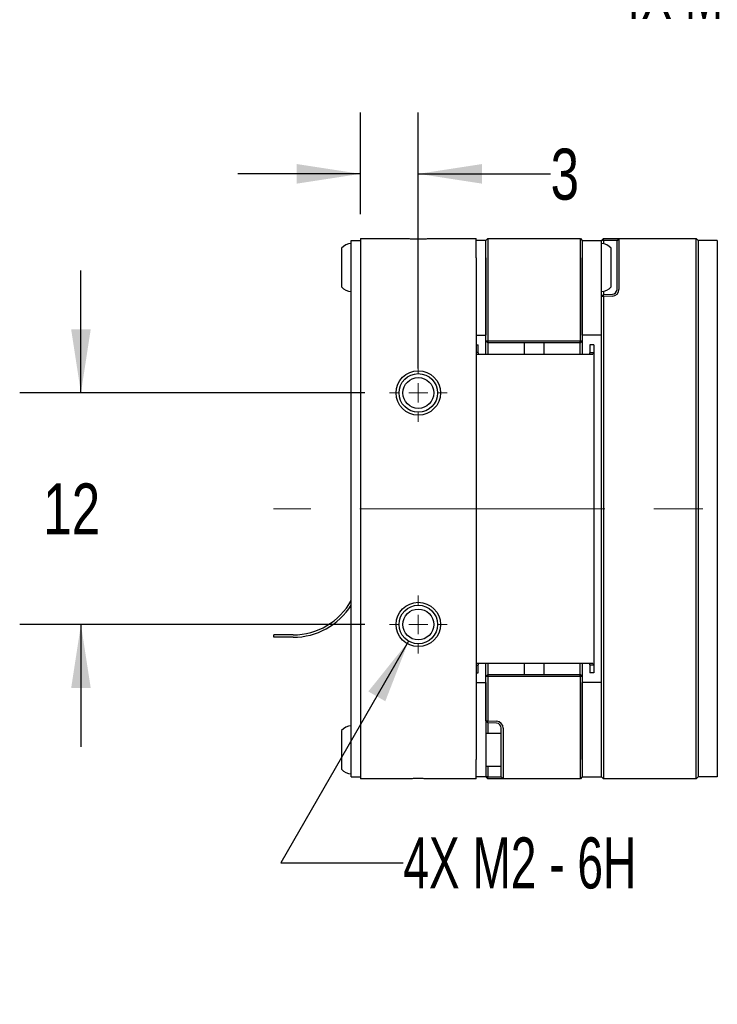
# Paper-space layout 'FFC body' of a CAD drawing. Header units: millimetres. Extents: x 5 to 274, y 4 to 211.
# Tile 3 of 14: x 97 to 134, y 87 to 138. Entities that reach past the tile are written whole.
import ezdxf

# ---------------------------------------------------------------- set-up
doc = ezdxf.new("R2010")
doc.units = ezdxf.units.MM
doc.linetypes.add('CENTERX2', pattern=[20.32, 12.7, -2.54, 2.54, -2.54])
doc.layers.add('DIMENSIONS', color=8, linetype='Continuous')
doc.styles.add('SLDTEXTSTYLE0', font='TXT', dxfattribs={"width": 0.75})
doc.styles.add('SLDTEXTSTYLE3', font='TXT', dxfattribs={"width": 0.675})
doc.dimstyles.new('SLDDIMSTYLE8', dxfattribs={"dimtxt": 2.645833, "dimasz": 3.302, "dimexe": 0, "dimexo": 0.0625, "dimgap": 0.661458, "dimtad": 0, "dimtih": 1, "dimtoh": 1, "dimdec": 0, "dimrnd": 1e-09, "dimzin": 12, "dimdsep": 46, "dimtxsty": 'SLDTEXTSTYLE0', "dimsah": 1, "dimcen": 0.09, "dimadec": 0, "dimazin": 3, "dimtfac": 1, "dimtdec": 0, "dimtmove": 0, "dimatfit": 0, "dimfxl": 1, "dimfrac": 2, "dimtolj": 1, "dimtzin": 12, "dimarcsym": 0})
doc.dimstyles.new('SLDDIMSTYLE9', dxfattribs={"dimtxt": 2.645833, "dimasz": 3.302, "dimexe": 0, "dimexo": 0.0625, "dimgap": 0.661458, "dimtad": 0, "dimtih": 1, "dimtoh": 1, "dimdec": 6, "dimrnd": 1e-09, "dimzin": 12, "dimdsep": 46, "dimtxsty": 'SLDTEXTSTYLE0', "dimsah": 1, "dimcen": 0, "dimadec": 0, "dimazin": 3, "dimtfac": 1, "dimtofl": 0, "dimtmove": 0, "dimatfit": 3, "dimfxl": 1, "dimfrac": 2, "dimtolj": 1, "dimtzin": 12, "dimarcsym": 0})

# ---------------------------------------------------------------- blocks, each defined once
blk = doc.blocks.new('_D_61')
at = {"layer": 'DIMENSIONS'}
for p, q in [((115.049, 127.742), (115.049, 133.003)), ((118.049, 119.742), (118.049, 133.003)), ((115.049, 129.828), (108.699, 129.828)), ((118.049, 129.828), (124.907, 129.828))]:
    blk.add_line(p, q, dxfattribs=at)
for points in [[(115.049, 129.828), (111.747, 130.336), (111.747, 129.32)], [(118.049, 129.828), (121.351, 129.32), (121.351, 130.336)]]:
    blk.add_solid(points, dxfattribs=at)
at = {"layer": 'DIMENSIONS', "insert": (124.907, 131.136), "char_height": 2.646, "attachment_point": 1, "style": 'SLDTEXTSTYLE0'}
blk.add_mtext('3', dxfattribs=at)
blk = doc.blocks.new('_D_62')
at = {"layer": 'DIMENSIONS'}
for p, q in [((100.56, 118.472), (100.56, 124.822)), ((115.279, 118.472), (97.385, 118.472)), ((115.279, 106.472), (97.385, 106.472)), ((100.56, 106.472), (100.56, 100.122))]:
    blk.add_line(p, q, dxfattribs=at)
for points in [[(100.56, 118.472), (101.068, 121.774), (100.052, 121.774)], [(100.56, 106.472), (100.052, 103.17), (101.068, 103.17)]]:
    blk.add_solid(points, dxfattribs=at)
at = {"layer": 'DIMENSIONS', "insert": (98.605, 113.781), "char_height": 2.6458, "attachment_point": 1, "style": 'SLDTEXTSTYLE0'}
blk.add_mtext('12', dxfattribs=at)
blk = doc.blocks.new('SW_SYMBOL_HOLE_DEPTH')
at = {"layer": 'DIMENSIONS', "color": 0}
for p, q in [((0, 875), (800, 875)), ((400, 875), (400, 75)), ((100, 555), (400, 75)), ((700, 555), (400, 75))]:
    blk.add_line(p, q, dxfattribs=at)
blk = doc.blocks.new('_D_63')
at = {"layer": 'DIMENSIONS'}
for p, q in [((117.549, 105.606), (110.921, 94.125)), ((110.921, 94.125), (117.271, 94.125))]:
    blk.add_line(p, q, dxfattribs=at)
blk.add_solid([(117.549, 105.606), (115.458, 103), (116.338, 102.492)], dxfattribs=at)
at = {"layer": 'DIMENSIONS', "xscale": 0.0033796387, "yscale": 0.0033796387, "zscale": 0.0033796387}
blk.add_blockref('SW_SYMBOL_HOLE_DEPTH', (136.007, 92.39), dxfattribs=at)
at = {"layer": 'DIMENSIONS', "attachment_point": 1}
for s, insert, char_height, style in [('4X M2 - 6H', (117.271, 95.434), 2.6458, 'SLDTEXTSTYLE3'), ('3', (140.783, 95.434), 2.646, 'SLDTEXTSTYLE0'), ('MIN', (143.713, 95.434), 2.6458, 'SLDTEXTSTYLE0')]:
    blk.add_mtext(s, dxfattribs=dict(at, insert=insert, char_height=char_height, style=style))
blk = doc.blocks.new('SW_CENTERMARKSYMBOL_45')
at = {"color": 0, "linetype": 'Continuous', "lineweight": 18}
for p, q in [((0, 1), (0, 1.5)), ((-1, 0), (-1.5, 0)), ((0, 0), (-0.5, 0)), ((0, 0), (0, 0.5)), ((0, 0), (0, -0.5)), ((0, 0), (0.5, 0)), ((1, 0), (1.5, 0)), ((0, -1), (0, -1.5))]:
    blk.add_line(p, q, dxfattribs=at)
blk = doc.blocks.new('SW_CENTERMARKSYMBOL_46')
at = {"color": 0, "linetype": 'Continuous', "lineweight": 18}
for p, q in [((0, 1), (0, 1.5)), ((-1, 0), (-1.5, 0)), ((0, 0), (-0.5, 0)), ((0, 0), (0, 0.5)), ((0, 0), (0, -0.5)), ((0, 0), (0.5, 0)), ((1, 0), (1.5, 0)), ((0, -1), (0, -1.5))]:
    blk.add_line(p, q, dxfattribs=at)
blk = doc.blocks.new('_D_69')
at = {"layer": 'DIMENSIONS'}
for p, q in [((119.254, 145.023), (127.125, 139.192)), ((127.125, 139.192), (128.281, 139.192))]:
    blk.add_line(p, q, dxfattribs=at)
blk.add_solid([(119.254, 145.023), (121.605, 142.65), (122.21, 143.466)], dxfattribs=at)
at = {"layer": 'DIMENSIONS', "xscale": 0.0033796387, "yscale": 0.0033796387, "zscale": 0.0033796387}
blk.add_blockref('SW_SYMBOL_HOLE_DEPTH', (147.018, 137.457), dxfattribs=at)
at = {"layer": 'DIMENSIONS', "attachment_point": 1}
for s, insert, char_height, style in [('4X M3 - 6H', (128.281, 140.501), 2.6458, 'SLDTEXTSTYLE3'), ('3', (151.794, 140.501), 2.646, 'SLDTEXTSTYLE0'), ('MIN', (154.724, 140.501), 2.6458, 'SLDTEXTSTYLE0')]:
    blk.add_mtext(s, dxfattribs=dict(at, insert=insert, char_height=char_height, style=style))

psp = doc.layouts.new('FFC body')

# ---------------------------------------------------------------- linework, layer by layer
at = {"color": 7, "linetype": 'Continuous', "lineweight": 25}
for p, q in [((114.5701738, 125.3718718), (114.5701738, 126.3718718)), ((114.5701738, 126.3718718), (115.0491738, 126.3718718)), ((115.0491738, 126.4718718), (115.0491738, 125.4718718)), ((115.0491738, 126.4718718), (117.3617875, 126.4718718)), ((118.7365602, 126.4718718), (121.0491738, 126.4718718)), ((121.0491738, 125.4718718), (121.0491738, 126.4718718)), ((121.5491738, 126.3718718), (121.0491738, 126.3718718)), ((121.5491738, 126.3718718), (121.6491738, 126.4718718)), ((121.5491738, 125.4718718), (121.5491738, 126.3718718)), ((121.6491738, 126.4718718), (121.6491738, 125.4718718)), ((121.6491738, 126.4718718), (126.4491738, 126.4718718)), ((126.4491738, 125.4718718), (126.4491738, 126.4718718)), ((126.4491738, 126.4718718), (126.5491738, 126.3718718)), ((126.5491738, 126.3718718), (126.5491738, 125.4718718)), ((126.5491738, 126.3718718), (127.5491738, 126.3718718)), ((127.5491738, 126.3718718), (127.6491738, 126.4718718)), ((127.6491129, 126.3718718), (127.5491738, 126.3718718)), ((127.5491738, 125.4718718), (127.5491738, 126.3718718)), ((127.6491129, 126.3718718), (127.6491738, 126.4718718)), ((127.6491129, 126.3718718), (127.6491129, 126.2068513)), ((128.1078987, 126.3718718), (127.6491129, 126.3718718)), ((127.6491738, 126.4718718), (128.1113886, 126.4718718)), ((128.3491738, 126.3718718), (128.1078987, 126.3718718)), ((128.1113886, 126.4718718), (128.4491738, 126.4718718)), ((128.4491738, 126.4718718), (128.3491738, 126.3718718)), ((128.3491738, 125.4718718), (128.3491738, 126.3718718)), ((128.4491738, 126.4718718), (128.4491738, 125.4718718)), ((128.4491738, 126.4718718), (132.4491738, 126.4718718)), ((132.4491738, 125.4718718), (132.4491738, 126.4718718)), ((132.4491738, 126.4718718), (132.5491738, 126.3718718)), ((132.5491738, 126.3718718), (132.5491738, 125.4718718)), ((133.5491738, 126.3718718), (132.5491738, 126.3718718)), ((133.5491738, 126.3718718), (133.5491738, 125.4718718)), ((114.0701738, 125.9718718), (114.0701738, 125.3076445)), ((128.0491738, 123.9718718), (128.0491738, 125.9718718)), ((114.0701738, 125.3076445), (114.0701738, 123.9718718)), ((114.5701738, 99.5718718), (114.5701738, 125.3718718)), ((115.0491738, 125.4718718), (115.0491738, 99.4718718)), ((121.0491738, 125.4718718), (121.0491738, 99.4718718)), ((121.5491738, 121.1718718), (121.5491738, 125.4718718)), ((121.5491738, 125.4718718), (121.5491738, 121.4718718)), ((121.6491738, 125.4718718), (121.6491738, 121.1718718)), ((126.4491738, 121.1718718), (126.4491738, 125.4718718)), ((126.5491738, 125.4718718), (126.5491738, 121.1718718)), ((126.5491738, 121.4718718), (126.5491738, 125.4718718)), ((127.5491738, 121.4718718), (127.5491738, 125.4718718)), ((128.3491738, 123.8412306), (128.3491738, 125.4718718)), ((128.4491738, 125.4718718), (128.4491738, 123.8412306)), ((132.4491738, 99.4718718), (132.4491738, 125.4718718)), ((132.5491738, 125.4718718), (132.5491738, 99.4718718)), ((133.5491738, 125.4718718), (133.5491738, 99.4718718)), ((127.6491129, 123.5753618), (127.5491738, 123.4681902)), ((127.6491129, 123.7368923), (127.6491129, 123.5753618)), ((127.6491129, 123.5753618), (128.1078987, 123.5913829)), ((127.6491738, 123.4753029), (127.6491129, 123.5753618)), ((127.6491738, 123.4753029), (127.5491738, 123.4681902)), ((127.5491738, 99.4718718), (127.5491738, 123.4681902)), ((128.1113886, 123.4914438), (127.6491738, 123.4753029)), ((127.6491738, 123.4753029), (127.6491738, 99.4718718)), ((121.0491738, 121.4718718), (121.5491738, 121.4718718)), ((127.5491738, 121.4718718), (126.5491738, 121.4718718)), ((121.0491738, 120.9718718), (121.1491738, 120.9718718)), ((121.1491738, 120.574045), (121.1491738, 120.9718718)), ((121.6491738, 121.0718718), (121.5491738, 121.1718718)), ((121.5491738, 121.1718718), (121.6491738, 121.1718718)), ((121.5491738, 120.9718718), (121.5491738, 121.1718718)), ((121.5491738, 120.4718718), (121.5491738, 120.9718718)), ((121.6905952, 121.0718718), (121.6491738, 121.1718718)), ((121.6491738, 121.1718718), (126.4491738, 121.1718718)), ((121.6905952, 121.0718718), (121.6491738, 121.0718718)), ((121.6500542, 121.0718718), (121.6500542, 120.4718718)), ((126.4077525, 121.0718718), (121.6905952, 121.0718718)), ((123.5491738, 120.4718718), (123.5491738, 121.0718718)), ((124.5491738, 121.0718718), (124.5491738, 120.4718718)), ((126.4077525, 121.0718718), (126.4491738, 121.1718718)), ((126.4491738, 121.0718718), (126.4077525, 121.0718718)), ((126.4482935, 120.4718718), (126.4482935, 121.0718718)), ((126.4491738, 121.1718718), (126.5491738, 121.1718718)), ((126.4491738, 121.0718718), (126.5491738, 121.1718718)), ((126.5491738, 121.1718718), (126.5491738, 120.9718718)), ((126.5491738, 120.9718718), (126.5491738, 120.4718718)), ((127.1491738, 120.9718718), (126.9491738, 120.9718718)), ((126.9491738, 120.9718718), (126.9491738, 120.574045)), ((127.1491738, 120.9718718), (127.1491738, 120.574045)), ((121.1491738, 120.574045), (121.0491738, 120.574045)), ((122.1491738, 120.4718718), (121.0491738, 120.4718718)), ((121.1868415, 120.4718718), (121.1491738, 120.574045)), ((125.9491738, 120.4718718), (122.1491738, 120.4718718)), ((127.1039726, 120.4718718), (125.9491738, 120.4718718)), ((126.9491738, 120.574045), (126.9115062, 120.4718718)), ((126.9491738, 120.574045), (127.1491738, 120.574045)), ((127.1491738, 120.574045), (127.1039726, 120.4718718)), ((127.1491738, 120.574045), (127.1491738, 104.3696986)), ((111.5596738, 105.9333718), (110.5596738, 105.9333718)), ((110.5596738, 105.8103718), (110.5596738, 105.9333718)), ((111.5596738, 105.8103718), (110.5596738, 105.8103718)), ((121.0491738, 104.4718718), (122.1491738, 104.4718718)), ((121.0491738, 104.3696986), (121.1491738, 104.3696986)), ((121.1491738, 104.3696986), (121.1868415, 104.4718718)), ((121.1491738, 103.9718718), (121.1491738, 104.3696986)), ((121.5491738, 103.9718718), (121.5491738, 104.4718718)), ((121.6500542, 104.4718718), (121.6500542, 103.8718718)), ((122.1491738, 104.4718718), (125.9491738, 104.4718718)), ((123.5491738, 103.8718718), (123.5491738, 104.4718718)), ((124.5491738, 104.4718718), (124.5491738, 103.8718718)), ((125.9491738, 104.4718718), (127.1039726, 104.4718718)), ((126.4482935, 103.8718718), (126.4482935, 104.4718718)), ((126.5491738, 104.4718718), (126.5491738, 103.9718718)), ((126.9115062, 104.4718718), (126.9491738, 104.3696986)), ((127.1491738, 104.3696986), (126.9491738, 104.3696986)), ((126.9491738, 104.3696986), (126.9491738, 103.9718718)), ((127.1039726, 104.4718718), (127.1491738, 104.3696986)), ((127.1491738, 104.3696986), (127.1491738, 103.9718718)), ((121.0491738, 103.9718718), (121.1491738, 103.9718718)), ((121.5491738, 103.7718718), (121.5491738, 103.9718718)), ((121.5491738, 103.7718718), (121.6491738, 103.8718718)), ((121.5491738, 101.4755534), (121.5491738, 103.7718718)), ((121.6491738, 103.7718718), (121.5491738, 103.7718718)), ((121.6491738, 103.7718718), (121.6905952, 103.8718718)), ((121.6491738, 103.8718718), (121.6905952, 103.8718718)), ((121.6491738, 103.7718718), (121.6491738, 101.4684407)), ((126.4491738, 103.7718718), (121.6491738, 103.7718718)), ((121.6905952, 103.8718718), (126.4077525, 103.8718718)), ((126.4491738, 103.7718718), (126.4077525, 103.8718718)), ((126.4077525, 103.8718718), (126.4491738, 103.8718718)), ((126.5491738, 103.7718718), (126.4491738, 103.8718718)), ((126.4491738, 99.4718718), (126.4491738, 103.7718718)), ((126.5491738, 103.7718718), (126.4491738, 103.7718718)), ((126.5491738, 103.9718718), (126.5491738, 103.7718718)), ((126.5491738, 103.7718718), (126.5491738, 99.4718718)), ((127.1491738, 103.9718718), (126.9491738, 103.9718718)), ((121.0491738, 103.4718718), (121.5491738, 103.4718718)), ((121.5491738, 103.4718718), (121.5491738, 99.4718718)), ((127.5491738, 103.4718718), (126.5491738, 103.4718718)), ((126.5491738, 99.4718718), (126.5491738, 103.4718718)), ((127.5491738, 99.4718718), (127.5491738, 103.4718718)), ((121.5491738, 101.4755534), (121.6491738, 101.4684407)), ((121.6491129, 101.3683819), (121.5491738, 101.4755534)), ((121.6491129, 101.3683819), (121.6491738, 101.4684407)), ((122.1078987, 101.3523607), (121.6491129, 101.3683819)), ((121.6491129, 101.3683819), (121.6491129, 100.8218718)), ((121.6491738, 101.4684407), (122.1113886, 101.4522998)), ((122.3491738, 99.4718718), (122.3491738, 101.102513)), ((122.4491738, 101.102513), (122.4491738, 99.4718718)), ((114.0701738, 100.9718718), (114.0701738, 100.8911622)), ((114.0701738, 100.8911622), (114.0701738, 98.9718718)), ((122.3491738, 100.8218718), (121.5491738, 100.8218718)), ((114.5701738, 98.5718718), (114.5701738, 99.5718718)), ((115.0491738, 99.4718718), (115.0491738, 98.4718718)), ((121.0491738, 98.4718718), (121.0491738, 99.4718718)), ((121.5491738, 99.4718718), (121.5491738, 98.5718718)), ((121.5491738, 99.1218718), (122.3491738, 99.1218718)), ((121.6491129, 99.1218718), (121.6491129, 98.5718718)), ((122.3491738, 98.5718718), (122.3491738, 99.4718718)), ((122.4491738, 99.4718718), (122.4491738, 98.4718718)), ((126.4491738, 98.4718718), (126.4491738, 99.4718718)), ((126.5491738, 99.4718718), (126.5491738, 98.5718718)), ((127.5491738, 98.5718718), (127.5491738, 99.4718718)), ((127.6491738, 99.4718718), (127.6491738, 98.4718718)), ((132.4491738, 98.4718718), (132.4491738, 99.4718718)), ((132.5491738, 99.4718718), (132.5491738, 98.5718718)), ((133.5491738, 99.4718718), (133.5491738, 98.5718718)), ((114.5701738, 98.5718718), (115.0491738, 98.5718718)), ((121.5491738, 98.5718718), (121.0491738, 98.5718718)), ((121.6491129, 98.5718718), (121.5491738, 98.5718718)), ((121.6491738, 98.4718718), (121.5491738, 98.5718718)), ((121.6491738, 98.4718718), (121.6491129, 98.5718718)), ((121.6491129, 98.5718718), (122.1078987, 98.5718718)), ((122.1078987, 98.5718718), (122.3491738, 98.5718718)), ((122.4491738, 98.4718718), (122.3491738, 98.5718718)), ((126.5491738, 98.5718718), (126.4491738, 98.4718718)), ((126.5491738, 98.5718718), (127.5491738, 98.5718718)), ((127.6491738, 98.4718718), (127.5491738, 98.5718718)), ((132.5491738, 98.5718718), (132.4491738, 98.4718718)), ((133.5491738, 98.5718718), (132.5491738, 98.5718718)), ((117.3617875, 98.4718718), (115.0491738, 98.4718718)), ((121.0491738, 98.4718718), (118.7365602, 98.4718718)), ((122.1113886, 98.4718718), (121.6491738, 98.4718718)), ((122.4491738, 98.4718718), (122.1113886, 98.4718718)), ((126.4491738, 98.4718718), (122.4491738, 98.4718718)), ((132.4491738, 98.4718718), (127.6491738, 98.4718718))]:
    psp.add_line(p, q, dxfattribs=at)
at = {"color": 7, "linetype": 'CENTERX2', "lineweight": 18}
psp.add_line((148.0413837, 112.4718718), (110.542867, 112.4718718), dxfattribs=at)
at = {"color": 7, "linetype": 'Continuous', "lineweight": 25}
for centre, radius in [((118.0491738, 118.4718718), 1.15), ((118.0491738, 118.4718718), 1), ((118.0491738, 118.4718718), 0.8), ((118.0491738, 106.4718718), 1.15), ((118.0491738, 106.4718718), 1), ((118.0491738, 106.4718718), 0.8)]:
    psp.add_circle(centre, radius, dxfattribs=at)
for centre, radius, start, end in [((114.6314213, 125.4743768), 0.75, 94.68417983, 138.44592252), ((127.4879263, 125.4743768), 0.75, 41.55407748, 85.31582017), ((114.6314213, 124.4693668), 0.75, 221.55407748, 265.31582017), ((127.4879263, 124.4693668), 0.75, 274.68417983, 318.44592252), ((128.0991738, 123.8412306), 0.25, 272, 0), ((128.0991738, 123.8412306), 0.35, 272, 0), ((111.5596738, 109.3718718), 3.4385, 270, 331.10742154), ((111.5596738, 109.3718718), 3.5615, 270, 327.70301021), ((114.6314213, 100.4743768), 0.75, 94.68417983, 138.44592252), ((122.0991738, 101.102513), 0.25, 0, 88), ((122.0991738, 101.102513), 0.35, 0, 88), ((114.6314213, 99.4693668), 0.75, 221.55407748, 265.31582017)]:
    psp.add_arc(centre, radius, start, end, dxfattribs=at)
for points in [[(117.3617875, 126.4718718), (117.431853, 126.4710639), (117.5736062, 126.4694293), (117.8905075, 126.461265), (118.2144137, 126.4614306), (118.5278089, 126.4694738), (118.666524, 126.4710673), (118.7365602, 126.4718718)], [(118.7365602, 98.4718718), (118.6664946, 98.4726798), (118.5247414, 98.4743143), (118.2078401, 98.4824786), (117.8839339, 98.4823131), (117.5705388, 98.4742698), (117.4318237, 98.4726764), (117.3617875, 98.4718718)]]:
    psp.add_open_spline(points, degree=3, knots=[0, 0, 0, 0, 0.1599938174, 0.3236914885, 0.6832266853, 0.8400636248, 1, 1, 1, 1], dxfattribs=at)

# ---------------------------------------------------------------- block references
at = {"color": 7, "linetype": 'Continuous', "lineweight": 0}
for name, p in [('SW_CENTERMARKSYMBOL_46', (118.0491738, 118.4718718)), ('SW_CENTERMARKSYMBOL_45', (118.0491738, 106.4718718))]:
    psp.add_blockref(name, p, dxfattribs=at)

# ---------------------------------------------------------------- dimensions: what is measured, and where the dimension line sits
at = {"layer": 'DIMENSIONS'}
for p1, p2, text, picture, middle in [((116.8439237, 146.8093464), (119.2544239, 145.0234324), '4X M3 - 6H {\\fGDT;x} 3\\P', '_D_69', (144.82087, 139.1920528)), ((118.5491738, 107.3378972), (117.5491738, 105.6058464), '4X M2 - 6H {\\fGDT;x} 3\\P', '_D_63', (133.8100583, 94.1249233))]:
    dim = psp.add_diameter_dim_2p(p1=p1, p2=p2, text=text, dimstyle='SLDDIMSTYLE9', override={"dimpost": '<>'}, dxfattribs=at)
    dim.commit()
    dim.dimension.update_dxf_attribs({"geometry": picture, "text_midpoint": middle, "dimtype": 163})
dim = psp.add_linear_dim(base=(118.0491738, 129.827794), p1=(115.0491738, 126.4718718), p2=(118.0491738, 118.4718718), dimstyle='SLDDIMSTYLE8', dxfattribs=at)
dim.commit()
dim.dimension.update_dxf_attribs({"geometry": '_D_61', "text_midpoint": (125.8847796, 129.827794), "dimtype": 160})
dim = psp.add_linear_dim(base=(100.5596738, 106.4718718), p1=(116.5491738, 118.4718718), p2=(116.5491738, 106.4718718), angle=90, dimstyle='SLDDIMSTYLE8', dxfattribs=at)
dim.commit()
dim.dimension.update_dxf_attribs({"geometry": '_D_62', "text_midpoint": (100.5596738, 112.4718718), "dimtype": 160})

doc.saveas('drawing.dxf')
